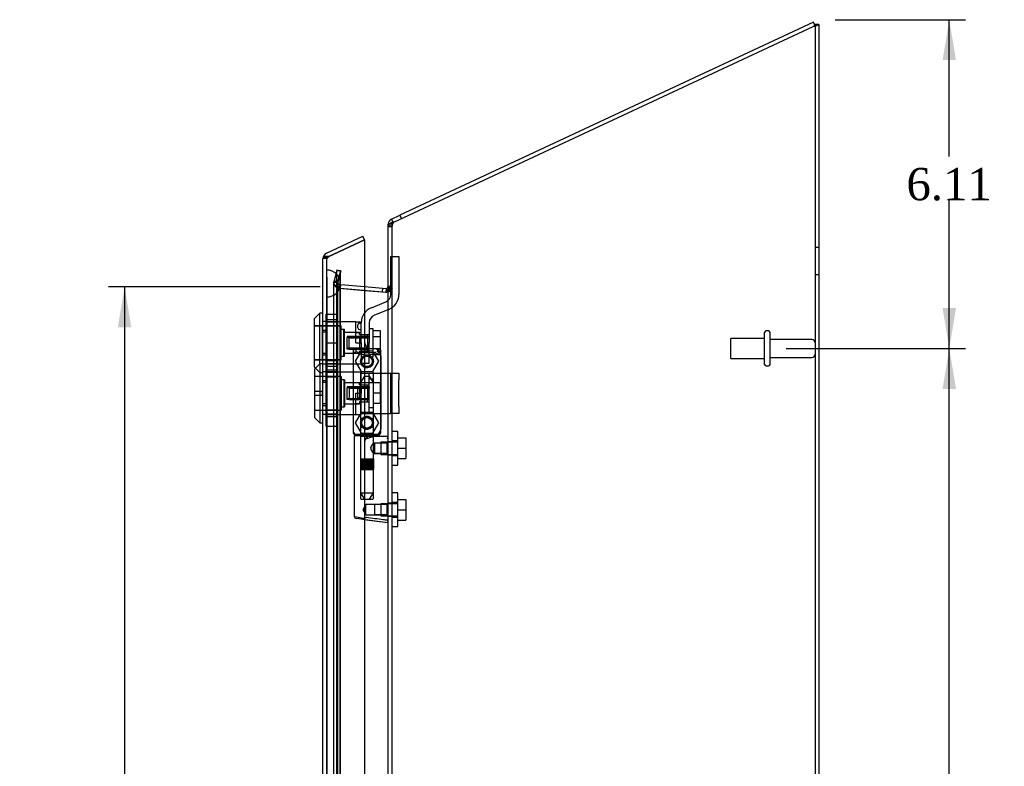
# Model space of a CAD drawing. Header units: inches. Extents: x 1 to 150, y -1 to 99.
# Tile 16 of 19: x 65 to 83, y 50 to 64. Entities that reach past the tile are written whole.
import ezdxf
from ezdxf.enums import TextEntityAlignment as Align
from ezdxf.lldxf.tags import DXFTag

# ---------------------------------------------------------------- set-up
doc = ezdxf.new("R2010")
doc.units = ezdxf.units.IN
doc.header["$MEASUREMENT"] = 0
for name, color, linetype in [('COM70220', 7, 'Continuous'), ('COM70706-6', 7, 'Continuous'), ('COM70709-4', 7, 'Continuous'), ('COM70712-6', 7, 'Continuous'), ('Default', 7, 'Continuous'), ('HNG86659-1', 7, 'Continuous'), ('HNG86659-2', 7, 'Continuous'), ('LOK10031', 7, 'Continuous'), ('LOK10031_CAM', 7, 'Continuous'), ('LOK10031_INSERT', 7, 'Continuous'), ('LOK10031_NUT', 7, 'Continuous'), ('LOK10031_SC', 7, 'Continuous'), ('SCS86661', 7, 'Continuous'), ('STD26089', 7, 'Continuous'), ('WAM30017', 7, 'Continuous')]:
    doc.layers.add(name, color=color, linetype=linetype)
doc.styles.add('SEACAD_Times_New_Roman', font='times.ttf')
tags = doc.linetypes.add('HIDDEN2', pattern=[0.1875, 0.125, -0.0625]).pattern_tags.tags
tags[6:7] = [DXFTag(74, 4), DXFTag(75, 0), DXFTag(340, '0'), DXFTag(46, 0.0), DXFTag(50, 0.0), DXFTag(44, 0.0), DXFTag(45, 0.0)]
tags[4:5] = [DXFTag(74, 4), DXFTag(75, 0), DXFTag(340, '0'), DXFTag(46, 0.0), DXFTag(50, 0.0), DXFTag(44, 0.0), DXFTag(45, 0.0)]
doc.dimstyles.new('HAMMOND_(STH_-_120x80)', dxfattribs={"dimtxt": 0.6, "dimasz": 0.75, "dimexe": 0.3, "dimexo": 0.3, "dimgap": 0.15, "dimtad": 0, "dimtih": 1, "dimtoh": 1, "dimzin": 0, "dimdsep": 46, "dimtxsty": 'SEACAD_Times_New_Roman', "dimblk1": '_SE_FILLED', "dimblk2": '_SE_FILLED', "dimsah": 1, "dimcen": 0.3, "dimadec": 0, "dimazin": 0, "dimtfac": 0.8, "dimtofl": 0, "dimtmove": 0, "dimatfit": 3, "dimfxl": 1, "dimtolj": 1, "dimtzin": 0, "dimarcsym": 0})

# ---------------------------------------------------------------- blocks, each defined once
blk = doc.blocks.new('SE2')
at = {"layer": 'COM70220', "color": 7, "linetype": 'HIDDEN2'}
for p, q in [((70.66, 59.046), (70.66, 59.545)), ((70.661, 59.545), (70.66, 59.545)), ((70.661, 59.046), (70.661, 59.545)), ((70.663, 59.296), (70.661, 59.545)), ((70.661, 59.047), (70.663, 59.296)), ((70.663, 59.046), (70.663, 59.296)), ((70.909, 59.046), (70.909, 59.296)), ((70.66, 59.047), (70.661, 59.047)), ((70.66, 37.927), (70.66, 59.046)), ((70.661, 37.927), (70.661, 59.046)), ((70.663, 37.927), (70.663, 59.046)), ((70.909, 37.927), (70.909, 59.046))]:
    blk.add_line(p, q, dxfattribs=at)
for start, end in [(0, 90), (270, 0)]:
    blk.add_arc((70.659, 59.296), 0.25, start, end, dxfattribs=at)
at = {"layer": 'COM70706-6', "color": 7, "linetype": 'Continuous'}
for p, q in [((71.905, 60.436), (79.689, 64.066)), ((79.797, 64.108), (79.725, 64.108)), ((79.797, 64.108), (79.797, 36.573)), ((71.797, 36.573), (71.797, 60.359)), ((71.905, 60.436), (71.875, 60.433)), ((71.36, 59.168), (71.758, 59.134)), ((71.758, 59.134), (71.764, 59.135)), ((71.761, 59.134), (71.761, 59.134)), ((71.79, 59.176), (71.792, 59.183)), ((71.792, 59.183), (71.797, 59.205))]:
    blk.add_line(p, q, dxfattribs=at)
at = {"layer": 'COM70706-6', "color": 7, "linetype": 'HIDDEN2'}
for p, q in [((79.725, 64.108), (79.725, 36.573)), ((71.869, 60.359), (71.797, 60.359)), ((71.869, 36.573), (71.869, 60.359)), ((71.875, 60.433), (71.905, 60.436)), ((71.895, 60.433), (71.875, 60.433)), ((79.797, 59.965), (79.725, 59.965)), ((70.843, 59.531), (70.788, 59.327)), ((70.912, 59.531), (70.843, 59.531)), ((70.843, 37.442), (70.843, 59.531)), ((70.912, 59.531), (70.858, 59.327)), ((70.912, 37.442), (70.912, 59.531)), ((79.725, 59.465), (79.797, 59.465)), ((70.784, 59.317), (70.788, 59.327)), ((70.788, 59.327), (70.784, 59.317)), ((70.856, 59.317), (70.784, 59.317)), ((70.784, 59.317), (70.784, 37.655)), ((70.858, 59.327), (70.788, 59.327)), ((70.863, 59.257), (70.803, 59.257)), ((70.856, 59.317), (70.858, 59.327)), ((70.858, 59.327), (70.856, 59.317)), ((70.856, 59.317), (70.863, 59.257)), ((70.856, 59.317), (70.856, 37.655)), ((70.884, 59.213), (70.863, 59.257)), ((70.863, 59.257), (70.884, 59.213)), ((70.883, 59.21), (70.867, 59.213)), ((70.884, 59.213), (70.867, 59.213)), ((70.867, 59.213), (70.883, 59.21)), ((70.889, 59.21), (70.883, 59.21)), ((70.883, 59.21), (71.752, 59.134)), ((70.884, 59.213), (70.889, 59.21)), ((70.889, 59.21), (71.36, 59.168)), ((71.758, 59.134), (71.752, 59.134)), ((71.764, 59.135), (71.77, 59.135)), ((71.79, 59.176), (71.848, 59.176)), ((71.797, 59.205), (71.792, 59.183)), ((71.792, 59.183), (71.852, 59.183)), ((71.797, 59.22), (71.869, 59.22)), ((71.797, 59.205), (71.869, 59.205)), ((71.852, 59.183), (71.848, 59.176)), ((71.848, 59.176), (71.852, 59.183)), ((71.869, 56.356), (71.797, 56.356)), ((71.797, 56.116), (71.869, 56.116)), ((71.869, 55.214), (71.797, 55.214)), ((71.797, 54.974), (71.869, 54.974))]:
    blk.add_line(p, q, dxfattribs=at)
for centre, radius, start, end in [((72.014, 60.35), 0.145, 144.9837, 176.7079), ((70.903, 59.321), 0.119, 181.5747, 212.6355), ((70.903, 59.321), 0.119, 181.5746, 212.6354), ((71.013, 59.498), 0.32, 228.9813, 242.7765), ((71.585, 59.277), 0.228, 321.7223, 333.9782), ((71.601, 59.547), 0.445, 292.2665, 303.6125)]:
    blk.add_arc(centre, radius, start, end, dxfattribs=at)
at = {"layer": 'COM70706-6', "color": 7, "linetype": 'Continuous'}
blk.add_arc((71.585, 59.277), 0.228, 321.7224, 333.9781, dxfattribs=at)
for points, knots in [([(79.797, 64.108), (79.797, 64.105), (79.795, 64.101), (79.784, 64.094), (79.776, 64.09), (79.756, 64.083), (79.744, 64.08), (79.718, 64.073), (79.704, 64.069), (79.689, 64.066)], [0, 0, 0, 0, 0.25, 0.25, 0.5, 0.5, 0.75, 0.75, 1, 1, 1, 1]), ([(79.725, 64.108), (79.725, 64.105), (79.724, 64.101), (79.722, 64.097), (79.722, 64.096), (79.722, 64.095)], [0, 0, 0, 0, 0.25, 0.25, 0.2992733, 0.2992733, 0.2992733, 0.2992733]), ([(71.875, 60.433), (71.864, 60.427), (71.853, 60.421), (71.834, 60.409), (71.826, 60.402), (71.812, 60.39), (71.807, 60.384), (71.799, 60.371), (71.797, 60.365), (71.797, 60.359)], [0, 0, 0, 0, 0.25, 0.25, 0.5, 0.5, 0.75, 0.75, 1, 1, 1, 1])]:
    blk.add_open_spline(points, degree=3, knots=knots, dxfattribs=at)
at = {"layer": 'COM70706-6', "color": 7, "linetype": 'HIDDEN2'}
for points, knots in [([(79.722, 64.095), (79.72, 64.093), (79.718, 64.09), (79.712, 64.083), (79.708, 64.08), (79.699, 64.073), (79.694, 64.069), (79.689, 64.066)], [0.2992733, 0.2992733, 0.2992733, 0.2992733, 0.5, 0.5, 0.75, 0.75, 1, 1, 1, 1]), ([(71.797, 60.359), (71.797, 60.365), (71.799, 60.371), (71.807, 60.384), (71.812, 60.39), (71.826, 60.402), (71.834, 60.409), (71.853, 60.421), (71.864, 60.427), (71.875, 60.433)], [0, 0, 0, 0, 0.25, 0.25, 0.5, 0.5, 0.75, 0.75, 1, 1, 1, 1])]:
    blk.add_open_spline(points, degree=3, knots=knots, dxfattribs=at)
for points in [[(71.869, 59.205), (71.869, 59.198), (71.863, 59.19), (71.852, 59.183)], [(71.852, 59.183), (71.863, 59.19), (71.869, 59.198), (71.869, 59.205)]]:
    blk.add_open_spline(points, degree=3, dxfattribs=at)
at = {"layer": 'COM70709-4', "color": 7, "linetype": 'Continuous'}
for p, q in [((79.696, 64.148), (72.012, 60.565)), ((79.727, 64.083), (79.696, 64.148)), ((71.86, 60.494), (72.012, 60.565)), ((72.012, 60.565), (72.042, 60.5)), ((71.797, 60.359), (71.797, 60.396)), ((71.819, 60.396), (71.797, 60.396)), ((71.888, 60.434), (71.86, 60.494)), ((71.36, 59.24), (71.7, 59.21)), ((71.694, 59.139), (71.7, 59.21)), ((71.7, 59.21), (71.758, 59.205)), ((71.758, 59.205), (71.752, 59.134))]:
    blk.add_line(p, q, dxfattribs=at)
at = {"layer": 'COM70709-4', "color": 7, "linetype": 'HIDDEN2'}
for p, q in [((79.727, 64.083), (79.689, 64.066)), ((71.869, 60.351), (71.797, 60.351)), ((71.869, 60.396), (71.819, 60.396)), ((71.869, 60.359), (71.869, 60.396)), ((71.89, 60.429), (71.888, 60.434)), ((71.89, 60.429), (71.905, 60.436)), ((70.846, 59.55), (70.792, 59.345)), ((70.846, 59.55), (70.916, 59.531)), ((70.916, 59.531), (70.861, 59.326)), ((70.861, 59.326), (70.792, 59.345)), ((70.893, 59.281), (70.887, 59.209)), ((70.893, 59.281), (70.918, 59.279)), ((70.912, 59.207), (70.918, 59.279)), ((70.918, 59.279), (71.36, 59.24)), ((71.869, 59.241), (71.797, 59.241)), ((70.887, 59.209), (70.912, 59.207)), ((70.912, 59.207), (71.694, 59.139)), ((71.694, 59.139), (71.694, 59.139)), ((71.694, 59.139), (71.752, 59.134)), ((71.752, 59.134), (71.752, 59.134))]:
    blk.add_line(p, q, dxfattribs=at)
at = {"layer": 'COM70709-4', "color": 7, "linetype": 'Continuous'}
for centre, radius, start, end in [((71.905, 60.396), 0.108, 115, 180), ((71.761, 59.241), 0.036, 265, 0)]:
    blk.add_arc(centre, radius, start, end, dxfattribs=at)
at = {"layer": 'COM70709-4', "color": 7, "linetype": 'HIDDEN2'}
for centre, radius, start, end in [((71.905, 60.396), 0.036, 115.0001, 179.9999), ((70.896, 59.317), 0.108, 165, 265), ((70.896, 59.317), 0.036, 165.0001, 264.9999), ((71.761, 59.241), 0.108, 265, 0)]:
    blk.add_arc(centre, radius, start, end, dxfattribs=at)
at = {"layer": 'COM70712-6', "color": 7, "linetype": 'Continuous'}
for p, q in [((70.65, 59.857), (71.329, 60.174)), ((71.36, 60.109), (71.329, 60.174)), ((70.695, 59.799), (71.36, 60.109)), ((71.36, 60.109), (70.695, 59.799)), ((71.36, 60.109), (71.36, 36.865)), ((70.592, 59.792), (70.594, 59.792)), ((70.695, 59.799), (70.594, 59.799)), ((70.594, 59.799), (70.594, 59.792)), ((70.587, 37.214), (70.587, 59.759))]:
    blk.add_line(p, q, dxfattribs=at)
at = {"layer": 'COM70712-6', "color": 7, "linetype": 'HIDDEN2'}
for p, q in [((70.594, 59.792), (70.694, 59.792)), ((70.68, 59.792), (70.695, 59.799)), ((70.659, 59.759), (70.587, 59.759)), ((70.659, 37.214), (70.659, 59.759)), ((70.659, 58.59), (70.657, 58.59)), ((70.659, 58.393), (70.587, 58.393)), ((70.659, 57.996), (70.587, 57.996)), ((71.534, 58.085), (71.485, 58.085)), ((71.659, 57.96), (71.659, 56.598)), ((70.659, 57.799), (70.657, 57.799)), ((70.659, 57.653), (70.657, 57.653)), ((70.659, 57.456), (70.587, 57.456)), ((70.659, 57.059), (70.587, 57.059)), ((70.659, 56.862), (70.657, 56.862)), ((71.485, 56.473), (71.534, 56.473))]:
    blk.add_line(p, q, dxfattribs=at)
for centre in [(71.404, 57.851), (71.404, 56.709)]:
    blk.add_circle(centre, 0.12, dxfattribs=at)
at = {"layer": 'COM70712-6', "color": 7, "linetype": 'Continuous'}
for start, end in [(162.4161, 180), (115, 162.4161)]:
    blk.add_arc((70.695, 59.759), 0.108, start, end, dxfattribs=at)
at = {"layer": 'COM70712-6', "color": 7, "linetype": 'HIDDEN2'}
for centre, radius, start, end in [((70.695, 59.759), 0.036, 115, 180), ((71.485, 58.21), 0.125, 180, 270), ((71.534, 57.96), 0.125, 0, 90), ((71.534, 56.598), 0.125, 270, 0), ((71.485, 56.348), 0.125, 90, 180)]:
    blk.add_arc(centre, radius, start, end, dxfattribs=at)
at = {"layer": 'COM70712-6', "color": 7, "linetype": 'Continuous'}
blk.add_ellipse((70.695, 59.759), major_axis=(0.108, 0), ratio=0.9073, start_param=2.802142, end_param=3.141593, dxfattribs=at)
at = {"layer": 'COM70712-6', "color": 7, "linetype": 'HIDDEN2'}
for centre, major_axis, ratio, start_param, end_param in [((70.695, 59.759), (0.036, 0), 0.9073, 1.617568, 3.141593), ((70.695, 53.384), (0, 6.415), 0.005612, 0, 0.046772)]:
    blk.add_ellipse(centre, major_axis=major_axis, ratio=ratio, start_param=start_param, end_param=end_param, dxfattribs=at)
at = {"layer": 'HNG86659-1', "color": 7, "linetype": 'HIDDEN2'}
for p, q in [((71.148, 58.047), (71.148, 56.532)), ((71.148, 58.046), (71.168, 57.997)), ((71.62, 58.085), (71.185, 58.085)), ((71.21, 58.03), (71.188, 58.085)), ((71.21, 58.027), (71.188, 58.085)), ((71.21, 58.027), (71.21, 58.03)), ((71.597, 58.027), (71.62, 58.085)), ((71.597, 58.027), (71.598, 58.03)), ((71.598, 58.03), (71.62, 58.085)), ((71.659, 58.046), (71.64, 57.997)), ((71.659, 56.532), (71.659, 58.047)), ((71.284, 57.642), (71.284, 56.484)), ((71.512, 57.653), (71.295, 57.653)), ((71.524, 56.484), (71.524, 57.642)), ((71.167, 56.527), (71.167, 56.492)), ((71.64, 56.492), (71.64, 56.527)), ((71.167, 56.453), (71.167, 54.972)), ((71.187, 56.472), (71.62, 56.472)), ((71.62, 56.472), (71.187, 56.472)), ((71.62, 56.492), (71.188, 56.492)), ((71.284, 56.484), (71.272, 56.472)), ((71.272, 56.472), (71.284, 56.461)), ((71.524, 56.484), (71.284, 56.484)), ((71.284, 56.461), (71.524, 56.461)), ((71.284, 56.461), (71.284, 55.303)), ((71.543, 56.333), (71.523, 56.333)), ((71.536, 56.472), (71.524, 56.484)), ((71.524, 56.461), (71.536, 56.472)), ((71.524, 56.332), (71.524, 56.461)), ((71.786, 56.453), (71.524, 56.453)), ((71.776, 56.333), (71.543, 56.333)), ((71.776, 56.333), (71.543, 56.333)), ((71.543, 56.333), (71.543, 56.139)), ((71.797, 56.354), (71.776, 56.333)), ((71.776, 56.139), (71.776, 56.333)), ((71.523, 56.139), (71.543, 56.139)), ((71.524, 55.303), (71.524, 56.14)), ((71.543, 56.139), (71.776, 56.139)), ((71.776, 56.139), (71.543, 56.139)), ((71.776, 56.139), (71.797, 56.118)), ((71.295, 55.291), (71.512, 55.291)), ((71.384, 55.191), (71.328, 55.094)), ((71.328, 55.094), (71.384, 54.998)), ((71.384, 54.998), (71.384, 55.191)), ((71.543, 55.191), (71.384, 55.191)), ((71.776, 55.191), (71.543, 55.191)), ((71.776, 55.191), (71.543, 55.191)), ((71.543, 55.191), (71.543, 54.998)), ((71.797, 55.212), (71.776, 55.191)), ((71.776, 54.998), (71.776, 55.191)), ((71.344, 54.915), (71.202, 54.933)), ((71.327, 54.917), (71.344, 54.915)), ((71.327, 54.917), (71.787, 54.86)), ((71.344, 54.915), (71.784, 54.86)), ((71.384, 54.998), (71.543, 54.998)), ((71.543, 54.998), (71.776, 54.998)), ((71.776, 54.998), (71.543, 54.998)), ((71.776, 54.998), (71.797, 54.976))]:
    blk.add_line(p, q, dxfattribs=at)
for centre in [(71.404, 57.85), (71.404, 57.85), (71.404, 56.709), (71.404, 56.709)]:
    blk.add_circle(centre, 0.0968, dxfattribs=at)
for centre, radius, start, end in [((71.192, 58.047), 0.0432, 170.3107, 181.0665), ((71.187, 58.046), 0.0392, 106.467, 168.78), ((71.087, 57.35), 0.706, 84.0827, 84.9945), ((71.193, 57.991), 0.0255, 130.6693, 167.2932), ((71.187, 58.036), 0.0491, 88.6161, 102.0318), ((71.601, 58.145), 0.429, 188.1861, 189.6334), ((71.425, 58.819), 0.846, 252.8757, 268.5407), ((71.404, 57.85), 0.118, 15.6498, 177.7965), ((71.383, 58.812), 0.839, 271.3912, 287.1924), ((71.621, 58.036), 0.0491, 77.9682, 91.3839), ((71.206, 58.145), 0.429, 350.3666, 351.8139), ((71.62, 58.046), 0.0392, 11.22, 73.533), ((71.615, 57.991), 0.0255, 12.7068, 49.3307), ((71.72, 57.35), 0.706, 95.0056, 95.9172), ((71.616, 58.047), 0.0432, 358.9335, 9.6893), ((71.404, 57.85), 0.118, 197.3188, 0), ((71.295, 57.642), 0.0118, 90, 180), ((71.512, 57.642), 0.0118, 0, 90), ((71.404, 56.709), 0.118, 15.6498, 177.7965), ((71.404, 56.709), 0.118, 197.3188, 0), ((71.187, 56.53), 0.039, 178.4395, 188.4336), ((71.087, 57.233), 0.711, 274.9928, 275.9147), ((71.188, 56.531), 0.0395, 190.0421, 269.2684), ((71.201, 56.526), 0.0339, 178.5961, 269.1461), ((71.606, 56.526), 0.0339, 270.8567, 9.3811), ((71.62, 56.531), 0.0395, 270.7315, 349.9579), ((71.72, 57.233), 0.711, 264.0854, 265.0071), ((71.62, 56.53), 0.039, 351.5664, 1.5605), ((71.187, 56.492), 0.0197, 180, 270), ((71.187, 56.453), 0.0197, 90, 180), ((71.188, 56.534), 0.0417, 269.1335, 269.9996), ((71.62, 56.534), 0.0417, 270.0004, 270.8665), ((71.62, 56.492), 0.0197, 270, 360), ((71.62, 56.453), 0.0197, 0, 90), ((70.586, 57.073), 1.368, 331.1816, 331.5055), ((71.786, 56.441), 0.0118, 88.3734, 89.9992), ((71.786, 56.441), 0.0118, 0, 88.3726), ((71.295, 55.303), 0.0118, 180, 270), ((71.512, 55.303), 0.0118, 270, 0), ((71.207, 54.972), 0.0394, 179.9592, 262.875), ((71.786, 54.872), 0.0118, 262.875, 274.4046), ((71.752, 54.876), 0.0401, 21.8367, 34.9857), ((71.786, 54.872), 0.0118, 274.3868, 294.9231), ((71.135, 54.85), 0.656, 0.9731, 3.5902), ((71.786, 54.872), 0.0118, 294.9228, 0)]:
    blk.add_arc(centre, radius, start, end, dxfattribs=at)
for centre, major_axis, ratio, start_param, end_param in [((71.188, 58.073), (0, -0.0118), 0.049276, 3.017238, 3.218468), ((71.404, 58.037), (-0.203, 0), 0.124034, 0.458693, 2.593243), ((71.62, 58.073), (0, -0.0118), 0.049276, 3.064718, 3.265947)]:
    blk.add_ellipse(centre, major_axis=major_axis, ratio=ratio, start_param=start_param, end_param=end_param, dxfattribs=at)
for points, knots in [([(71.176, 58.01), (71.178, 58.014), (71.181, 58.017), (71.186, 58.022), (71.19, 58.024), (71.195, 58.026), (71.197, 58.027), (71.201, 58.028), (71.203, 58.028), (71.206, 58.028), (71.207, 58.028), (71.209, 58.028), (71.21, 58.028), (71.21, 58.027)], [0, 0, 0, 0, 0.25, 0.25, 0.5, 0.5, 0.625, 0.625, 0.75, 0.75, 0.875, 0.875, 1, 1, 1, 1]), ([(71.631, 58.01), (71.629, 58.014), (71.627, 58.017), (71.621, 58.022), (71.618, 58.024), (71.612, 58.026), (71.61, 58.027), (71.607, 58.028), (71.605, 58.028), (71.602, 58.028), (71.6, 58.028), (71.598, 58.028), (71.598, 58.028), (71.597, 58.027)], [0, 0, 0, 0, 0.25, 0.25, 0.5, 0.5, 0.625, 0.625, 0.75, 0.75, 0.875, 0.875, 1, 1, 1, 1]), ([(71.392, 56.413), (71.398, 56.416), (71.403, 56.418), (71.414, 56.422), (71.42, 56.425), (71.437, 56.431), (71.448, 56.435), (71.47, 56.443), (71.481, 56.446), (71.503, 56.451), (71.514, 56.453), (71.524, 56.453)], [0, 0, 0, 0, 0.125, 0.125, 0.25, 0.25, 0.5, 0.5, 0.75, 0.75, 1, 1, 1, 1]), ([(71.524, 56.333), (71.524, 56.333), (71.514, 56.321), (71.496, 56.295), (71.49, 56.285), (71.479, 56.263), (71.475, 56.25), (71.475, 56.223), (71.479, 56.21), (71.49, 56.187), (71.496, 56.177), (71.508, 56.16), (71.513, 56.153), (71.521, 56.142), (71.524, 56.139), (71.524, 56.139), (71.524, 56.139), (71.524, 56.139)], [0.2503152, 0.2503152, 0.2503152, 0.2503152, 0.375, 0.375, 0.4375, 0.4375, 0.5, 0.5, 0.5625, 0.5625, 0.625, 0.625, 0.6875, 0.6875, 0.75, 0.75, 0.7505722, 0.7505722, 0.7505722, 0.7505722]), ([(71.789, 56.42), (71.789, 56.429), (71.789, 56.437), (71.788, 56.446), (71.788, 56.449), (71.788, 56.451), (71.787, 56.452), (71.787, 56.452), (71.787, 56.452), (71.787, 56.453), (71.787, 56.453), (71.786, 56.453), (71.786, 56.453), (71.786, 56.453)], [0, 0, 0, 0, 0.5, 0.5, 0.75, 0.75, 0.875, 0.875, 0.9375, 0.9375, 0.96875, 0.96875, 1, 1, 1, 1]), ([(71.789, 56.42), (71.791, 56.42), (71.793, 56.42), (71.797, 56.419), (71.797, 56.419), (71.797, 56.419)], [0, 0, 0, 0, 0.5, 0.5, 1, 1, 1, 1]), ([(71.341, 54.934), (71.292, 54.942), (71.247, 54.949), (71.185, 54.962), (71.167, 54.968), (71.167, 54.972)], [0, 0, 0, 0, 0.5, 0.5, 1, 1, 1, 1]), ([(71.341, 54.934), (71.34, 54.931), (71.34, 54.928), (71.34, 54.923), (71.34, 54.921), (71.34, 54.918), (71.339, 54.918), (71.339, 54.917), (71.338, 54.916), (71.336, 54.916), (71.334, 54.916), (71.331, 54.917), (71.329, 54.917), (71.327, 54.917)], [0, 0, 0, 0, 0.25, 0.25, 0.5, 0.5, 0.625, 0.625, 0.75, 0.75, 0.875, 0.875, 1, 1, 1, 1]), ([(71.392, 54.948), (71.392, 54.948), (71.391, 54.948), (71.39, 54.948), (71.389, 54.948), (71.388, 54.947), (71.387, 54.947), (71.383, 54.946), (71.381, 54.945), (71.375, 54.944), (71.37, 54.942), (71.358, 54.939), (71.349, 54.936), (71.341, 54.934)], [0, 0, 0, 0, 0.03125, 0.03125, 0.0625, 0.0625, 0.125, 0.125, 0.25, 0.25, 0.5, 0.5, 1, 1, 1, 1]), ([(71.785, 54.899), (71.759, 54.902), (71.733, 54.905), (71.707, 54.909), (71.602, 54.922), (71.497, 54.935), (71.392, 54.948)], [0, 0, 0, 0, 0.198595, 0.198595, 0.198595, 1, 1, 1, 1]), ([(71.789, 54.891), (71.792, 54.891), (71.794, 54.891), (71.797, 54.891), (71.797, 54.892), (71.797, 54.892)], [0, 0, 0, 0, 0.5, 0.5, 1, 1, 1, 1])]:
    blk.add_open_spline(points, degree=3, knots=knots, dxfattribs=at)
blk.add_open_spline([(71.475, 56.236), (71.475, 56.241), (71.475, 56.246), (71.476, 56.25)], degree=3, dxfattribs=at)
at = {"layer": 'HNG86659-2', "color": 7, "linetype": 'HIDDEN2'}
for p, q in [((71.355, 57.575), (71.286, 57.457)), ((71.286, 57.457), (71.522, 57.457)), ((71.286, 57.457), (71.286, 56.039)), ((71.355, 57.575), (71.453, 57.575)), ((71.522, 57.457), (71.453, 57.575)), ((71.522, 56.039), (71.522, 57.457)), ((71.281, 56.039), (71.281, 55.842)), ((71.281, 56.039), (71.284, 56.039)), ((71.281, 56.039), (71.281, 55.842)), ((71.282, 56.039), (71.282, 55.842)), ((71.284, 56.039), (71.289, 56.039)), ((71.284, 56.039), (71.284, 55.842)), ((71.286, 56.039), (71.286, 55.842)), ((71.289, 56.039), (71.307, 56.039)), ((71.289, 56.039), (71.289, 55.842)), ((71.291, 56.039), (71.291, 55.842)), ((71.294, 56.039), (71.294, 55.842)), ((71.301, 56.039), (71.301, 55.842)), ((71.302, 56.039), (71.302, 55.842)), ((71.307, 56.039), (71.316, 56.039)), ((71.307, 56.039), (71.307, 55.842)), ((71.316, 56.039), (71.317, 56.039)), ((71.316, 56.039), (71.316, 55.842)), ((71.317, 56.039), (71.347, 56.039)), ((71.317, 56.039), (71.317, 55.842)), ((71.326, 56.039), (71.326, 55.842)), ((71.335, 56.039), (71.335, 55.842)), ((71.338, 56.039), (71.338, 55.842)), ((71.347, 56.039), (71.355, 56.039)), ((71.347, 56.039), (71.347, 55.842)), ((71.355, 56.039), (71.36, 56.039)), ((71.355, 56.039), (71.355, 55.842)), ((71.36, 56.039), (71.396, 56.039)), ((71.36, 56.039), (71.36, 55.842)), ((71.371, 56.039), (71.371, 55.842)), ((71.379, 56.039), (71.379, 55.842)), ((71.386, 56.039), (71.386, 55.842)), ((71.396, 56.039), (71.403, 56.039)), ((71.396, 56.039), (71.396, 55.842)), ((71.403, 56.039), (71.411, 56.039)), ((71.403, 56.039), (71.403, 55.842)), ((71.411, 56.039), (71.446, 56.039)), ((71.411, 56.039), (71.411, 55.842)), ((71.422, 56.039), (71.422, 55.842)), ((71.428, 56.039), (71.428, 55.842)), ((71.437, 56.039), (71.437, 55.842)), ((71.446, 56.039), (71.452, 56.039)), ((71.446, 56.039), (71.446, 55.842)), ((71.452, 56.039), (71.46, 56.039)), ((71.452, 56.039), (71.452, 55.842)), ((71.46, 56.039), (71.49, 56.039)), ((71.46, 56.039), (71.46, 55.842)), ((71.47, 56.039), (71.47, 55.842)), ((71.473, 56.039), (71.473, 55.842)), ((71.482, 56.039), (71.482, 55.842)), ((71.49, 56.039), (71.491, 56.039)), ((71.49, 56.039), (71.49, 55.842)), ((71.491, 56.039), (71.5, 56.039)), ((71.491, 56.039), (71.491, 55.842)), ((71.5, 56.039), (71.518, 56.039)), ((71.5, 56.039), (71.5, 55.842)), ((71.506, 56.039), (71.506, 55.842)), ((71.506, 56.039), (71.506, 55.842)), ((71.514, 56.039), (71.514, 55.842)), ((71.516, 56.039), (71.516, 55.842)), ((71.518, 56.039), (71.523, 56.039)), ((71.518, 56.039), (71.518, 55.842)), ((71.521, 56.039), (71.521, 55.842)), ((71.523, 56.039), (71.527, 56.039)), ((71.523, 56.039), (71.523, 55.842)), ((71.525, 56.039), (71.525, 55.842)), ((71.527, 56.039), (71.527, 55.842)), ((71.527, 55.842), (71.527, 56.039)), ((71.281, 55.842), (71.284, 55.842)), ((71.284, 55.842), (71.289, 55.842)), ((71.286, 55.842), (71.286, 55.409)), ((71.289, 55.842), (71.307, 55.842)), ((71.307, 55.842), (71.316, 55.842)), ((71.316, 55.842), (71.317, 55.842)), ((71.317, 55.842), (71.347, 55.842)), ((71.347, 55.842), (71.355, 55.842)), ((71.355, 55.842), (71.36, 55.842)), ((71.36, 55.842), (71.396, 55.842)), ((71.396, 55.842), (71.403, 55.842)), ((71.403, 55.842), (71.411, 55.842)), ((71.411, 55.842), (71.446, 55.842)), ((71.446, 55.842), (71.452, 55.842)), ((71.452, 55.842), (71.46, 55.842)), ((71.46, 55.842), (71.49, 55.842)), ((71.49, 55.842), (71.491, 55.842)), ((71.491, 55.842), (71.5, 55.842)), ((71.5, 55.842), (71.518, 55.842)), ((71.518, 55.842), (71.523, 55.842)), ((71.522, 55.409), (71.522, 55.842)), ((71.523, 55.842), (71.527, 55.842)), ((71.286, 55.409), (71.522, 55.409)), ((71.286, 55.409), (71.355, 55.291)), ((71.453, 55.291), (71.522, 55.409))]:
    blk.add_line(p, q, dxfattribs=at)
at = {"layer": 'LOK10031', "color": 7, "linetype": 'Continuous'}
for p, q in [((70.527, 58.745), (70.427, 58.645)), ((70.527, 57.807), (70.527, 58.745)), ((70.587, 58.745), (70.527, 58.745)), ((70.427, 57.745), (70.427, 58.645)), ((70.527, 57.807), (70.427, 57.707)), ((70.527, 57.807), (70.527, 56.707)), ((70.587, 57.807), (70.527, 57.807)), ((70.427, 57.745), (70.446, 57.726)), ((70.427, 57.707), (70.427, 56.807)), ((70.427, 56.807), (70.527, 56.707)), ((70.527, 56.707), (70.587, 56.707))]:
    blk.add_line(p, q, dxfattribs=at)
at = {"layer": 'LOK10031', "color": 7, "linetype": 'HIDDEN2'}
for p, q in [((70.927, 58.51), (70.427, 58.51)), ((70.657, 58.59), (70.587, 58.59)), ((70.657, 58.59), (70.657, 58.426)), ((71.197, 58.587), (70.657, 58.587)), ((70.927, 57.88), (70.927, 58.51)), ((71.197, 58.195), (71.197, 58.587)), ((71.197, 58.587), (71.297, 58.587)), ((71.297, 58.568), (71.297, 58.587)), ((70.657, 58.426), (70.587, 58.426)), ((70.657, 58.426), (70.657, 57.964)), ((70.987, 58.445), (70.927, 58.445)), ((70.987, 57.945), (70.987, 58.445)), ((71.197, 58.388), (70.987, 58.388)), ((71.197, 58.388), (71.297, 58.388)), ((71.197, 58.195), (71.297, 58.195)), ((71.297, 58.195), (71.297, 57.802)), ((70.657, 57.964), (70.587, 57.964)), ((70.657, 57.964), (70.657, 57.799)), ((70.987, 58.001), (71.297, 58.001)), ((70.427, 57.88), (70.927, 57.88)), ((70.657, 57.799), (70.587, 57.799)), ((70.657, 57.802), (71.297, 57.802)), ((70.927, 57.945), (70.987, 57.945)), ((70.446, 57.726), (70.527, 57.645)), ((70.527, 57.645), (70.587, 57.645)), ((70.657, 57.653), (70.587, 57.653)), ((70.657, 57.653), (70.657, 57.488)), ((71.297, 57.65), (70.657, 57.65)), ((71.297, 57.65), (71.297, 57.634)), ((70.927, 57.572), (70.427, 57.572)), ((70.657, 57.488), (70.587, 57.488)), ((70.657, 57.488), (70.657, 57.026)), ((70.927, 57.572), (70.927, 56.942)), ((70.987, 57.507), (70.927, 57.507)), ((70.987, 57.507), (70.987, 57.007)), ((71.297, 57.451), (70.987, 57.451)), ((71.197, 56.865), (71.197, 57.257)), ((71.197, 57.257), (71.297, 57.257)), ((71.297, 57.378), (71.297, 57.257)), ((70.987, 57.064), (71.197, 57.064)), ((71.297, 57.064), (71.197, 57.064)), ((70.427, 56.942), (70.927, 56.942)), ((70.657, 57.026), (70.587, 57.026)), ((70.657, 56.862), (70.587, 56.862)), ((70.657, 57.026), (70.657, 56.862)), ((70.657, 56.865), (71.197, 56.865)), ((70.927, 57.007), (70.987, 57.007)), ((71.197, 56.865), (71.297, 56.865)), ((71.297, 56.865), (71.297, 56.884))]:
    blk.add_line(p, q, dxfattribs=at)
at = {"layer": 'LOK10031_CAM', "color": 7, "linetype": 'HIDDEN2'}
for p, q in [((71.847, 59.798), (71.997, 59.798)), ((71.847, 59.673), (71.847, 59.798)), ((71.997, 59.798), (71.997, 59.673)), ((71.847, 59.094), (71.847, 59.673)), ((71.997, 59.673), (71.997, 59.094)), ((71.485, 58.846), (71.754, 58.955)), ((71.81, 58.816), (71.541, 58.707)), ((71.237, 58.471), (71.237, 58.531)), ((71.267, 58.561), (71.297, 58.561)), ((71.297, 58.195), (71.297, 58.568)), ((71.447, 58.568), (71.447, 58.193)), ((71.267, 58.441), (71.297, 58.441)), ((71.297, 58.351), (71.447, 58.351)), ((71.447, 57.818), (71.447, 58.193)), ((71.297, 58.036), (71.447, 58.036)), ((71.297, 57.818), (71.447, 57.818)), ((71.297, 57.634), (71.485, 57.634)), ((71.297, 57.378), (71.297, 57.634)), ((71.447, 56.884), (71.447, 57.634)), ((71.485, 57.634), (71.754, 57.634)), ((71.754, 57.634), (71.847, 57.634)), ((71.847, 57.634), (71.997, 57.634)), ((71.847, 57.509), (71.847, 57.634)), ((71.997, 57.634), (71.997, 57.509)), ((71.297, 57.416), (71.447, 57.416)), ((71.847, 57.009), (71.847, 57.509)), ((71.997, 57.009), (71.997, 57.509)), ((71.237, 57.179), (71.237, 57.339)), ((71.267, 57.369), (71.297, 57.369)), ((71.297, 56.884), (71.297, 57.257)), ((71.267, 57.149), (71.297, 57.149)), ((71.297, 57.101), (71.447, 57.101)), ((71.297, 56.884), (71.485, 56.884)), ((71.485, 56.884), (71.754, 56.884)), ((71.754, 56.884), (71.847, 56.884)), ((71.847, 56.884), (71.847, 57.009)), ((71.997, 56.884), (71.847, 56.884)), ((71.997, 57.009), (71.997, 56.884))]:
    blk.add_line(p, q, dxfattribs=at)
for centre, radius, start, end in [((71.697, 59.094), 0.15, 292.0194, 0), ((71.697, 59.094), 0.3, 292.0194, 0), ((71.597, 58.568), 0.3, 112.0194, 180), ((71.597, 58.568), 0.15, 112.0194, 180), ((71.267, 58.531), 0.03, 90, 180), ((71.267, 58.471), 0.03, 180, 270), ((71.267, 57.339), 0.03, 90, 180), ((71.267, 57.179), 0.03, 180, 270)]:
    blk.add_arc(centre, radius, start, end, dxfattribs=at)
at = {"layer": 'LOK10031_INSERT', "color": 7, "linetype": 'HIDDEN2'}
for p, q in [((70.577, 58.505), (70.577, 58.507)), ((70.912, 58.507), (70.577, 58.507)), ((70.912, 57.882), (70.912, 58.507)), ((70.577, 58.505), (70.427, 58.505)), ((70.577, 57.885), (70.577, 58.505)), ((70.972, 58.445), (70.912, 58.445)), ((70.972, 57.945), (70.972, 58.445)), ((71.262, 58.388), (70.972, 58.388)), ((71.262, 58.351), (71.262, 58.388)), ((71.262, 58.351), (71.297, 58.351)), ((71.412, 58.309), (71.412, 58.351)), ((71.412, 58.313), (71.037, 58.313)), ((71.037, 58.313), (71.037, 58.293)), ((71.037, 58.096), (71.037, 58.293)), ((71.412, 58.293), (71.037, 58.293)), ((71.262, 58.309), (71.262, 58.08)), ((71.412, 58.309), (71.262, 58.309)), ((71.412, 58.309), (71.412, 58.08)), ((70.972, 58.001), (71.262, 58.001)), ((71.037, 58.096), (71.412, 58.096)), ((71.037, 58.077), (71.037, 58.096)), ((71.412, 58.077), (71.037, 58.077)), ((71.262, 58.08), (71.412, 58.08)), ((71.262, 58.039), (71.262, 58.001)), ((71.412, 58.039), (71.262, 58.039)), ((71.412, 58.039), (71.412, 58.08)), ((70.427, 57.885), (70.577, 57.885)), ((70.577, 57.885), (70.577, 57.882)), ((70.577, 57.882), (70.912, 57.882)), ((70.912, 57.945), (70.972, 57.945)), ((70.912, 57.57), (70.427, 57.57)), ((70.912, 57.57), (70.912, 56.945)), ((70.972, 57.507), (70.912, 57.507)), ((70.972, 57.507), (70.972, 57.007)), ((71.262, 57.451), (70.972, 57.451)), ((71.262, 57.413), (71.262, 57.451)), ((71.262, 57.413), (71.412, 57.413)), ((71.412, 57.372), (71.412, 57.413)), ((70.427, 57.297), (70.577, 57.297)), ((70.577, 57.217), (70.577, 57.297)), ((71.412, 57.375), (71.037, 57.375)), ((71.037, 57.375), (71.037, 57.356)), ((71.037, 57.159), (71.037, 57.356)), ((71.412, 57.356), (71.037, 57.356)), ((71.262, 57.372), (71.262, 57.143)), ((71.412, 57.372), (71.262, 57.372)), ((71.412, 57.372), (71.412, 57.143)), ((70.577, 57.217), (70.427, 57.217)), ((70.972, 57.064), (71.262, 57.064)), ((71.037, 57.159), (71.412, 57.159)), ((71.037, 57.139), (71.037, 57.159)), ((71.412, 57.139), (71.037, 57.139)), ((71.262, 57.143), (71.412, 57.143)), ((71.262, 57.101), (71.262, 57.064)), ((71.297, 57.101), (71.262, 57.101)), ((71.412, 57.101), (71.412, 57.143)), ((70.427, 56.945), (70.912, 56.945)), ((70.912, 57.007), (70.972, 57.007))]:
    blk.add_line(p, q, dxfattribs=at)
at = {"layer": 'LOK10031_NUT', "color": 7, "linetype": 'HIDDEN2'}
for p, q in [((70.644, 58.195), (70.644, 58.725)), ((70.644, 58.725), (70.859, 58.725)), ((70.859, 58.195), (70.859, 58.725)), ((70.644, 58.628), (70.859, 58.628)), ((70.859, 58.579), (70.644, 58.579)), ((70.644, 57.869), (70.644, 58.195)), ((70.644, 58.195), (70.859, 58.195)), ((70.859, 57.869), (70.859, 58.195)), ((70.644, 57.563), (70.644, 57.869)), ((70.644, 57.869), (70.859, 57.869)), ((70.644, 57.811), (70.859, 57.811)), ((70.859, 57.563), (70.859, 57.869)), ((70.644, 57.762), (70.859, 57.762)), ((70.644, 57.69), (70.859, 57.69)), ((70.644, 57.665), (70.859, 57.665)), ((70.859, 57.641), (70.644, 57.641)), ((70.644, 56.951), (70.644, 57.563)), ((70.644, 57.563), (70.859, 57.563)), ((70.859, 56.951), (70.859, 57.563)), ((70.644, 56.645), (70.644, 56.951)), ((70.644, 56.951), (70.859, 56.951)), ((70.644, 56.873), (70.859, 56.873)), ((70.859, 56.645), (70.859, 56.951)), ((70.644, 56.824), (70.859, 56.824)), ((70.644, 56.645), (70.859, 56.645))]:
    blk.add_line(p, q, dxfattribs=at)
at = {"layer": 'LOK10031_SC', "color": 7, "linetype": 'HIDDEN2'}
for p, q in [((71.517, 58.457), (71.447, 58.457)), ((71.517, 57.932), (71.517, 58.457)), ((71.654, 58.417), (71.517, 58.417)), ((71.654, 58.306), (71.654, 58.417)), ((71.072, 58.077), (71.072, 58.313)), ((71.447, 58.313), (71.072, 58.313)), ((71.072, 58.289), (71.447, 58.289)), ((71.447, 58.313), (71.447, 58.289)), ((71.654, 58.306), (71.517, 58.306)), ((71.654, 58.084), (71.654, 58.306)), ((71.072, 58.101), (71.447, 58.101)), ((71.072, 58.077), (71.447, 58.077)), ((71.447, 58.077), (71.447, 58.101)), ((71.654, 58.084), (71.517, 58.084)), ((71.654, 57.973), (71.517, 57.973)), ((71.654, 57.973), (71.654, 58.084)), ((71.447, 57.932), (71.517, 57.932)), ((71.517, 57.52), (71.447, 57.52)), ((71.517, 57.52), (71.517, 56.995)), ((71.654, 57.45), (71.517, 57.45)), ((71.654, 57.257), (71.654, 57.45)), ((71.072, 57.375), (71.072, 57.139)), ((71.447, 57.375), (71.072, 57.375)), ((71.072, 57.351), (71.447, 57.351)), ((71.447, 57.375), (71.447, 57.351)), ((71.654, 57.257), (71.517, 57.257)), ((71.654, 57.065), (71.654, 57.257)), ((71.072, 57.163), (71.447, 57.163)), ((71.072, 57.139), (71.447, 57.139)), ((71.447, 57.139), (71.447, 57.163)), ((71.654, 57.065), (71.517, 57.065)), ((71.447, 56.995), (71.517, 56.995))]:
    blk.add_line(p, q, dxfattribs=at)
at = {"layer": 'SCS86661', "color": 7, "linetype": 'HIDDEN2'}
for p, q in [((71.293, 58.042), (71.183, 57.851)), ((71.514, 58.042), (71.293, 58.042)), ((71.625, 57.851), (71.514, 58.042)), ((71.183, 57.851), (71.293, 57.659)), ((71.514, 57.659), (71.625, 57.851)), ((71.293, 57.659), (71.514, 57.659)), ((71.293, 56.901), (71.183, 56.709)), ((71.514, 56.901), (71.293, 56.901)), ((71.625, 56.709), (71.514, 56.901)), ((71.183, 56.709), (71.293, 56.518)), ((71.514, 56.518), (71.625, 56.709)), ((71.293, 56.518), (71.514, 56.518)), ((71.659, 56.349), (71.659, 56.123)), ((71.974, 56.349), (71.659, 56.349)), ((71.974, 56.428), (72.124, 56.428)), ((72.124, 56.428), (72.124, 56.236)), ((71.974, 56.236), (72.124, 56.236)), ((72.124, 56.236), (72.124, 56.045)), ((71.659, 56.123), (71.974, 56.123)), ((71.974, 56.045), (72.124, 56.045)), ((71.974, 55.286), (72.124, 55.286)), ((72.124, 55.286), (72.124, 55.094)), ((71.659, 55.207), (71.659, 54.981)), ((71.974, 55.207), (71.659, 55.207)), ((71.974, 55.094), (72.124, 55.094)), ((72.124, 55.094), (72.124, 54.903)), ((71.659, 54.981), (71.974, 54.981)), ((71.974, 54.903), (72.124, 54.903))]:
    blk.add_line(p, q, dxfattribs=at)
for centre in [(71.404, 57.851), (71.404, 56.709)]:
    blk.add_circle(centre, 0.113, dxfattribs=at)
at = {"layer": 'STD26089', "color": 7, "linetype": 'HIDDEN2'}
for p, q in [((78.788, 57.795), (78.788, 58.385)), ((78.858, 58.415), (78.818, 58.415)), ((78.888, 57.795), (78.888, 58.385)), ((78.163, 57.902), (78.163, 58.277)), ((78.788, 58.277), (78.163, 58.277)), ((79.665, 58.256), (78.888, 58.256)), ((78.163, 57.902), (78.788, 57.902)), ((78.888, 57.924), (79.665, 57.924)), ((78.818, 57.765), (78.858, 57.765))]:
    blk.add_line(p, q, dxfattribs=at)
for centre, radius, start, end in [((78.818, 58.385), 0.03, 90, 180), ((78.858, 58.385), 0.03, 0, 90), ((79.665, 58.196), 0.06, 0, 90), ((79.665, 57.984), 0.06, 270, 0), ((78.818, 57.795), 0.03, 180, 270), ((78.858, 57.795), 0.03, 270, 0)]:
    blk.add_arc(centre, radius, start, end, dxfattribs=at)
at = {"layer": 'WAM30017', "color": 7, "linetype": 'HIDDEN2'}
for p, q in [((71.974, 56.549), (71.869, 56.549)), ((71.974, 55.924), (71.974, 56.549)), ((71.974, 56.374), (71.869, 56.374)), ((71.869, 56.099), (71.974, 56.099)), ((71.869, 55.924), (71.974, 55.924)), ((71.974, 55.407), (71.869, 55.407)), ((71.974, 54.782), (71.974, 55.407)), ((71.974, 55.232), (71.869, 55.232)), ((71.869, 54.957), (71.974, 54.957)), ((71.869, 54.782), (71.974, 54.782))]:
    blk.add_line(p, q, dxfattribs=at)
blk = doc.blocks.new('DMBLK56')
at = {"layer": 'Default', "linetype": 'Continuous', "transparency": 16777216}
for points in [[(82.342, 57.34), (82.217, 58.09), (82.092, 57.34)], [(82.342, 39.59), (82.092, 39.59), (82.217, 38.84)]]:
    blk.add_hatch(color=7, dxfattribs=at).paths.add_polyline_path(points)
at = {"layer": 'Default', "color": 7, "linetype": 'Continuous', "transparency": 16777216}
for p, q in [((79.188, 58.09), (82.517, 58.09)), ((82.217, 48.975), (82.217, 58.09)), ((82.217, 38.84), (82.217, 48.165)), ((79.188, 38.84), (82.517, 38.84))]:
    blk.add_line(p, q, dxfattribs=at)
at = {"layer": 'Default', "color": 7, "linetype": 'Continuous', "transparency": 16777216, "style": 'SEACAD_Times_New_Roman'}
blk.add_text('19.25', height=0.6, dxfattribs=at).set_placement((81.194, 48.765), align=Align.TOP_LEFT)
blk = doc.blocks.new('_SE_FILLED')
at = {"color": 0}
blk.add_line((0, 0), (-1, 0), dxfattribs=at)
blk.add_solid([(0, 0), (-1, -0.1665), (-1, 0.1665), (0, 0)], dxfattribs=at)
blk = doc.blocks.new('DMBLK76')
at = {"layer": 'Default', "linetype": 'Continuous', "transparency": 16777216}
for points in [[(66.778, 58.483), (67.028, 58.483), (66.903, 59.233)], [(66.778, 38.513), (66.903, 37.763), (67.028, 38.513)]]:
    blk.add_hatch(color=7, dxfattribs=at).paths.add_polyline_path(points)
at = {"layer": 'Default', "color": 7, "linetype": 'Continuous', "transparency": 16777216}
for p, q in [((70.533, 59.233), (66.603, 59.233)), ((66.903, 59.233), (66.903, 49.008)), ((66.903, 46.188), (66.903, 37.763)), ((70.583, 37.763), (66.603, 37.763))]:
    blk.add_line(p, q, dxfattribs=at)
at = {"layer": 'Default', "color": 7, "linetype": 'Continuous', "transparency": 16777216, "style": 'SEACAD_Times_New_Roman'}
for s, p in [('21.47', (65.879, 48.798)), ('DOOR ', (65.531, 47.898)), ('OPENING', (64.955, 46.998))]:
    blk.add_text(s, height=0.6, dxfattribs=at).set_placement(p, align=Align.TOP_LEFT)
blk = doc.blocks.new('DMBLK81')
at = {"layer": 'Default', "linetype": 'Continuous', "transparency": 16777216}
for points in [[(82.342, 63.445), (82.217, 64.195), (82.092, 63.445)], [(82.342, 58.84), (82.092, 58.84), (82.217, 58.09)]]:
    blk.add_hatch(color=7, dxfattribs=at).paths.add_polyline_path(points)
at = {"layer": 'Default', "color": 7, "linetype": 'Continuous', "transparency": 16777216}
for p, q in [((80.097, 64.195), (82.517, 64.195)), ((82.217, 61.653), (82.217, 64.195)), ((82.217, 58.09), (82.217, 60.843)), ((79.188, 58.09), (82.517, 58.09))]:
    blk.add_line(p, q, dxfattribs=at)
at = {"layer": 'Default', "color": 7, "linetype": 'Continuous', "transparency": 16777216, "style": 'SEACAD_Times_New_Roman'}
blk.add_text('6.11', height=0.6, dxfattribs=at).set_placement((81.421, 61.443), align=Align.TOP_LEFT)

msp = doc.modelspace()

# ---------------------------------------------------------------- block references
at = {"layer": 'Default'}
msp.add_blockref('SE2', (0, 0), dxfattribs=at)

# ---------------------------------------------------------------- dimensions: what is measured, and where the dimension line sits
at = {"layer": 'Default', "color": 7, "linetype": 'Continuous'}
for base, p1, p2, angle, text, picture, middle, dimtype in [((82.2173, 64.1955), (78.8884, 58.0896), (79.7974, 64.1955), 90, '\\A1;<>', 'DMBLK81', (82.2173, 61.1426), 160), ((66.903, 59.233), (70.833, 59.233), (70.883, 37.763), 270.1319, '\\A1;<>\\PDOOR \\XOPENING', 'DMBLK76', (66.903, 48.498), 161), ((82.217, 38.84), (78.888, 38.84), (78.888, 58.09), 90, '\\A1;<>', 'DMBLK56', (82.217, 48.465), 161)]:
    dim = msp.add_linear_dim(base=base, p1=p1, p2=p2, angle=angle, text=text, dimstyle='HAMMOND_(STH_-_120x80)', dxfattribs=at)
    dim.commit()
    dim.dimension.update_dxf_attribs({"geometry": picture, "text_midpoint": middle, "dimtype": dimtype})

doc.saveas('drawing.dxf')
